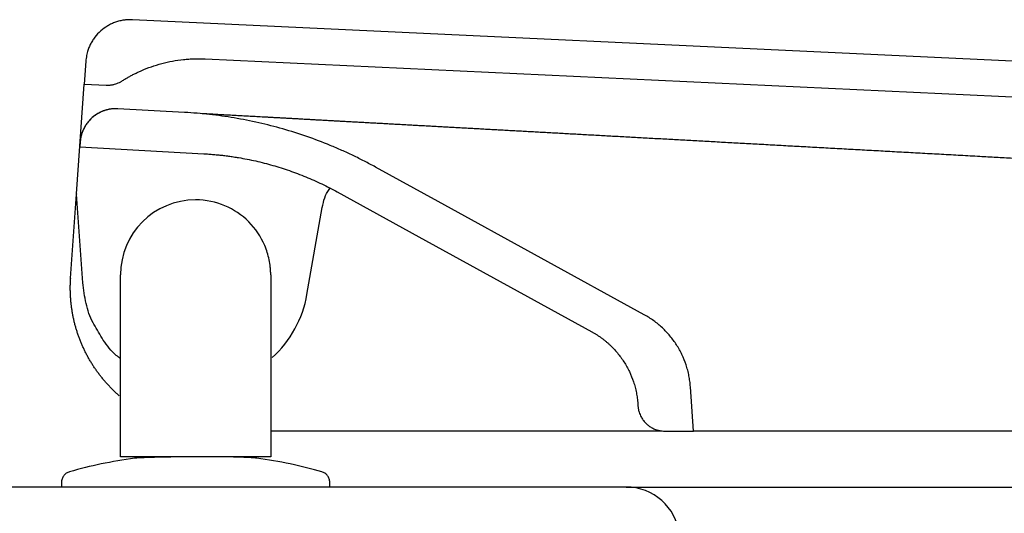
# Model space of a CAD drawing. Header units: millimetres. Extents: x 4330.325 to 4330.976, y 3248.504 to 3249.36.
# Tile 3 of 4: x 4330.547 to 4330.657, y 3248.891 to 3248.946. Entities that reach past the tile are written whole.
import ezdxf

# ---------------------------------------------------------------- set-up
doc = ezdxf.new("R2010")
doc.units = ezdxf.units.MM
doc.layers.add('SANINDUSA', color=3, linetype='Continuous')

msp = doc.modelspace()

# ---------------------------------------------------------------- linework, layer by layer
at = {"layer": 'SANINDUSA'}
for p, q in [((4330.967802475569, 3248.926578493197), (4330.559439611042, 3248.945836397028)), ((4330.554216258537, 3248.941190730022), (4330.55403674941, 3248.938623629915)), ((4330.567576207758, 3248.941448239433), (4330.962551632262, 3248.922821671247)), ((4330.558244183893, 3248.938972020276), (4330.558244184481, 3248.938972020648)), ((4330.558244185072, 3248.938972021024), (4330.55824418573, 3248.938972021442)), ((4330.55317702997, 3248.926329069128), (4330.55403674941, 3248.938623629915)), ((4330.55403674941, 3248.938623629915), (4330.556494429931, 3248.938507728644)), ((4330.565258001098, 3248.935454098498), (4330.557794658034, 3248.93586572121)), ((4330.553584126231, 3248.932150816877), (4330.553545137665, 3248.931593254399)), ((4330.553545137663, 3248.931593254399), (4330.567397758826, 3248.930829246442)), ((4330.593638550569, 3248.925468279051), (4330.586606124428, 3248.929337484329)), ((4330.582342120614, 3248.926547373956), (4330.591467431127, 3248.921526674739)), ((4330.55251693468, 3248.91688926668), (4330.553176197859, 3248.926317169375)), ((4330.553870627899, 3248.916386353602), (4330.553176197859, 3248.926317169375)), ((4330.616677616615, 3248.912792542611), (4330.593638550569, 3248.925468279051)), ((4330.57894763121, 3248.915072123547), (4330.580663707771, 3248.924804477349)), ((4330.591467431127, 3248.921526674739), (4330.610795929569, 3248.910892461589)), ((4330.552517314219, 3248.91688924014), (4330.552516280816, 3248.916874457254)), ((4330.558089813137, 3248.896901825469), (4330.558089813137, 3248.917268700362)), ((4330.574889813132, 3248.91726892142), (4330.574889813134, 3248.896901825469)), ((4330.622179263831, 3248.899773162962), (4330.621832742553, 3248.904728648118)), ((4330.615950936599, 3248.902828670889), (4330.615969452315, 3248.902563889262)), ((4330.618612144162, 3248.899773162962), (4330.574889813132, 3248.899773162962)), ((4330.618962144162, 3248.899773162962), (4330.622179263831, 3248.899773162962)), ((4330.90804303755, 3248.899773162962), (4330.622179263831, 3248.899773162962)), ((4330.558534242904, 3248.896901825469), (4330.558089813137, 3248.896901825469)), ((4330.558707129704, 3248.896901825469), (4330.558534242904, 3248.896901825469)), ((4330.558894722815, 3248.896901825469), (4330.558707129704, 3248.896901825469)), ((4330.559089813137, 3248.896901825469), (4330.558894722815, 3248.896901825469)), ((4330.573889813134, 3248.896901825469), (4330.559089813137, 3248.896901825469)), ((4330.574084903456, 3248.896901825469), (4330.573889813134, 3248.896901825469)), ((4330.574272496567, 3248.896901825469), (4330.574084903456, 3248.896901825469)), ((4330.574889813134, 3248.896901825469), (4330.574272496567, 3248.896901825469)), ((4330.614644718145, 3248.893506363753), (4330.480549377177, 3248.893506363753)), ((4330.551489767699, 3248.89401733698), (4330.551489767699, 3248.893502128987)), ((4330.581503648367, 3248.893506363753), (4330.581503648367, 3248.894021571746)), ((4330.614644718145, 3248.893506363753), (4330.925273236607, 3248.893506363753))]:
    msp.add_line(p, q, dxfattribs=at)
at = {"layer": 'SANINDUSA', "flags": 128}
msp.add_lwpolyline([(4330.55317702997, 3248.926329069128), (4330.553176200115, 3248.926323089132), (4330.553176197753, 3248.926317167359)], dxfattribs=at)
at = {"layer": 'SANINDUSA'}
for centre, radius, start, end in [((4330.566763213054, 3248.917176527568), 0.0123648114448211, 312.1031364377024, 350.2009609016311), ((4330.614644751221, 3248.887506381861), 0.005999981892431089, 6.999862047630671, 90.00031583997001)]:
    msp.add_arc(centre, radius, start, end, dxfattribs=at)
for points, knots in [([(4330.559439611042, 3248.945836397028), (4330.559375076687, 3248.945838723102), (4330.559246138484, 3248.945843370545), (4330.559052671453, 3248.945840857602), (4330.558859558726, 3248.945831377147), (4330.558666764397, 3248.945814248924), (4330.558378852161, 3248.945777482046), (4330.557998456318, 3248.945702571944), (4330.557534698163, 3248.945563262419), (4330.557086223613, 3248.945379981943), (4330.556515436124, 3248.945079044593), (4330.555860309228, 3248.944601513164), (4330.555309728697, 3248.944006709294), (4330.554944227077, 3248.943474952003), (4330.554709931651, 3248.943051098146), (4330.554517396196, 3248.942606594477), (4330.554385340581, 3248.94219666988), (4330.554299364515, 3248.941830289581), (4330.554244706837, 3248.941512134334), (4330.554225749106, 3248.941297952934), (4330.554216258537, 3248.941190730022)], [0, 0, 0, 0, 0.02503999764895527, 0.05002935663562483, 0.07500560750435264, 0.10000633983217, 0.125069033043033, 0.1875475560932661, 0.2500972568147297, 0.3125757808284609, 0.3751254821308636, 0.5000067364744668, 0.624887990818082, 0.6873665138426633, 0.7499162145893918, 0.8123947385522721, 0.8749444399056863, 0.9166429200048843, 0.9582700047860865, 1, 1, 1, 1]), ([(4330.558244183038, 3248.938972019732), (4330.558359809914, 3248.939044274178), (4330.558590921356, 3248.939188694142), (4330.5589443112, 3248.939393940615), (4330.559302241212, 3248.939590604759), (4330.559665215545, 3248.939777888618), (4330.560033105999, 3248.939956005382), (4330.560653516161, 3248.940237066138), (4330.561541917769, 3248.940586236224), (4330.562714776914, 3248.940945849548), (4330.563911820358, 3248.94121511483), (4330.564923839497, 3248.941362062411), (4330.565738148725, 3248.941433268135), (4330.56635033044, 3248.941462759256), (4330.56696334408, 3248.941470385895), (4330.567371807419, 3248.941455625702), (4330.567576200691, 3248.941448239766)], [0, 0, 0, 0, 0.04170912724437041, 0.08336691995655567, 0.1250005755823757, 0.1666373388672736, 0.208304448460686, 0.2500290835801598, 0.3749885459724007, 0.5000040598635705, 0.6249634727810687, 0.7499790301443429, 0.8125198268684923, 0.8749755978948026, 0.9374383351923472, 1, 1, 1, 1]), ([(4330.556494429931, 3248.938507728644), (4330.556545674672, 3248.938506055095), (4330.556647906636, 3248.938502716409), (4330.556801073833, 3248.938507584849), (4330.556953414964, 3248.938519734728), (4330.557104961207, 3248.938539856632), (4330.557255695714, 3248.938567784), (4330.557454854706, 3248.93861520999), (4330.557698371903, 3248.938693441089), (4330.557980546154, 3248.938815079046), (4330.558156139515, 3248.938919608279), (4330.55824418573, 3248.938972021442)], [0, 0, 0, 0, 0.08364454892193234, 0.1668687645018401, 0.2498903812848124, 0.3329287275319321, 0.4162029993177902, 0.4999305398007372, 0.6668466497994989, 0.8329498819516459, 1, 1, 1, 1]), ([(4330.557794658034, 3248.93586572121), (4330.557729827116, 3248.93586839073), (4330.557600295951, 3248.935873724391), (4330.557405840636, 3248.935869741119), (4330.557211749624, 3248.935856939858), (4330.556954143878, 3248.935827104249), (4330.556635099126, 3248.935766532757), (4330.55626150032, 3248.935656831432), (4330.555900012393, 3248.935511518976), (4330.555439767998, 3248.935271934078), (4330.554911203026, 3248.934890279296), (4330.554466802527, 3248.934413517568), (4330.554171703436, 3248.933986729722), (4330.55398259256, 3248.933646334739), (4330.553826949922, 3248.933289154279), (4330.553707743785, 3248.932918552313), (4330.55362207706, 3248.932538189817), (4330.553596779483, 3248.932279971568), (4330.553584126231, 3248.932150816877)], [0, 0, 0, 0, 0.03128780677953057, 0.06251255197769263, 0.09374835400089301, 0.1250692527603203, 0.1875412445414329, 0.2501017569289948, 0.3125737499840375, 0.375134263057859, 0.5000182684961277, 0.6249022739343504, 0.6873742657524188, 0.7499347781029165, 0.8124067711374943, 0.8749672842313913, 0.9374615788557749, 0.9999999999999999, 0.9999999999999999, 0.9999999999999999, 0.9999999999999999]), ([(4330.557797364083, 3248.935865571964), (4330.557730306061, 3248.93586830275), (4330.557596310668, 3248.935873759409), (4330.557395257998, 3248.935869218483), (4330.557194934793, 3248.935855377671), (4330.556995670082, 3248.935831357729), (4330.556797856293, 3248.935797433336), (4330.556601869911, 3248.935753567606), (4330.556408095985, 3248.935699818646), (4330.556217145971, 3248.935636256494), (4330.556029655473, 3248.93556321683), (4330.555846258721, 3248.935480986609), (4330.555667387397, 3248.935389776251), (4330.555493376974, 3248.935289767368), (4330.555324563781, 3248.935181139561), (4330.555161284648, 3248.935064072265), (4330.555003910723, 3248.934938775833), (4330.554853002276, 3248.93480562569), (4330.554709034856, 3248.934665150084), (4330.554572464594, 3248.934517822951), (4330.554443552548, 3248.934363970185), (4330.554322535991, 3248.934203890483), (4330.554209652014, 3248.934037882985), (4330.554105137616, 3248.933866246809), (4330.554009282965, 3248.933689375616), (4330.553922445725, 3248.933507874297), (4330.553844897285, 3248.933322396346), (4330.553776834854, 3248.933133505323), (4330.553718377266, 3248.932941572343), (4330.553669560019, 3248.932746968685), (4330.553630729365, 3248.932550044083), (4330.553601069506, 3248.93235122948), (4330.553589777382, 3248.932217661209), (4330.553584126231, 3248.932150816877)], [0, 0, 0, 0, 0.03233022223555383, 0.06460227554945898, 0.09683561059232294, 0.1290496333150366, 0.1612640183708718, 0.1934990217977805, 0.2257757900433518, 0.258112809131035, 0.2904253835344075, 0.3226856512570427, 0.354913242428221, 0.3871276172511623, 0.4193483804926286, 0.4515955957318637, 0.4838900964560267, 0.5162313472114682, 0.5485225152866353, 0.5807669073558, 0.6129843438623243, 0.6451943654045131, 0.6774165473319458, 0.7096708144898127, 0.7419777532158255, 0.7743066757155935, 0.8065752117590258, 0.8388016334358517, 0.8710060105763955, 0.9032080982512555, 0.9354276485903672, 0.9676847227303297, 0.9999999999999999, 0.9999999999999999, 0.9999999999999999, 0.9999999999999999]), ([(4330.586606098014, 3248.929337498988), (4330.586400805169, 3248.92944937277), (4330.585990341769, 3248.929673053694), (4330.585368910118, 3248.929997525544), (4330.584743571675, 3248.930313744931), (4330.584113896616, 3248.930620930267), (4330.583479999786, 3248.930919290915), (4330.582841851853, 3248.931208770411), (4330.582199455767, 3248.931489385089), (4330.580907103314, 3248.932032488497), (4330.578940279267, 3248.932779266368), (4330.576269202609, 3248.933625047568), (4330.57355779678, 3248.934319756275), (4330.571271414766, 3248.934770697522), (4330.569429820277, 3248.93505477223), (4330.568043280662, 3248.935228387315), (4330.566652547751, 3248.935365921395), (4330.56572271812, 3248.935424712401), (4330.565257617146, 3248.935454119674)], [0, 0, 0, 0, 0.03132204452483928, 0.06262543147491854, 0.09391631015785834, 0.125200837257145, 0.1564851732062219, 0.1877754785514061, 0.2190779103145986, 0.250398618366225, 0.3755812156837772, 0.5007665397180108, 0.6255729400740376, 0.7503785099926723, 0.8128065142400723, 0.8751868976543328, 0.9375684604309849, 1, 1, 1, 1]), ([(4330.56723772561, 3248.935344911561), (4330.567299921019, 3248.935341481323), (4330.567424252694, 3248.935334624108), (4330.56755730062, 3248.93532728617), (4330.567623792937, 3248.935323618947)], [0, 0, 0, 0, 0.5002378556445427, 1, 1, 1, 1]), ([(4330.567623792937, 3248.935323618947), (4330.567691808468, 3248.935319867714), (4330.567827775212, 3248.935312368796), (4330.567972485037, 3248.935304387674), (4330.568044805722, 3248.935300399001)], [0, 0, 0, 0, 0.5002365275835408, 1, 1, 1, 1]), ([(4330.568044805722, 3248.935300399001), (4330.568118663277, 3248.935296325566), (4330.568266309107, 3248.935288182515), (4330.568422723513, 3248.935279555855), (4330.568500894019, 3248.935275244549)], [0, 0, 0, 0, 0.5002346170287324, 1, 1, 1, 1]), ([(4330.568500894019, 3248.935275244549), (4330.568580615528, 3248.935270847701), (4330.568739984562, 3248.935262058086), (4330.568908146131, 3248.93525278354), (4330.568992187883, 3248.93524814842)], [0, 0, 0, 0, 0.500232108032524, 1, 1, 1, 1]), ([(4330.568992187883, 3248.93524814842), (4330.56907779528, 3248.93524342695), (4330.569248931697, 3248.935233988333), (4330.569428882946, 3248.935224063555), (4330.569518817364, 3248.935219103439)], [0, 0, 0, 0, 0.5002289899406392, 1, 1, 1, 1]), ([(4330.569518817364, 3248.935219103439), (4330.569614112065, 3248.935213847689), (4330.569804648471, 3248.935203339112), (4330.570003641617, 3248.935192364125), (4330.570103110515, 3248.935186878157)], [0, 0, 0, 0, 0.5001390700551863, 1, 1, 1, 1]), ([(4330.570103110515, 3248.935186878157), (4330.570204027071, 3248.935181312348), (4330.5704058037, 3248.935170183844), (4330.57061603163, 3248.935158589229), (4330.570721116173, 3248.935152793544)], [0, 0, 0, 0, 0.5001399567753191, 0.9999999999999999, 0.9999999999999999, 0.9999999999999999, 0.9999999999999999]), ([(4330.570721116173, 3248.935152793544), (4330.570827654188, 3248.935146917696), (4330.571040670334, 3248.935135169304), (4330.571262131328, 3248.935122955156), (4330.571372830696, 3248.935116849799)], [0, 0, 0, 0, 0.5001405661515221, 0.9999999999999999, 0.9999999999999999, 0.9999999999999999, 0.9999999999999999]), ([(4330.571372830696, 3248.935116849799), (4330.57148498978, 3248.935110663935), (4330.57170924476, 3248.935098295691), (4330.57194193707, 3248.935085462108), (4330.572058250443, 3248.935079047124)], [0, 0, 0, 0, 0.5001408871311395, 1, 1, 1, 1]), ([(4330.572058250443, 3248.935079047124), (4330.572176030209, 3248.935072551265), (4330.572411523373, 3248.935059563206), (4330.57265544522, 3248.935046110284), (4330.572777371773, 3248.935039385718)], [0, 0, 0, 0, 0.5001409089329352, 1, 1, 1, 1]), ([(4330.572777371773, 3248.935039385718), (4330.572900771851, 3248.935032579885), (4330.573147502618, 3248.935018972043), (4330.573402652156, 3248.935004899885), (4330.573530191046, 3248.934997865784)], [0, 0, 0, 0, 0.5001406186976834, 1, 1, 1, 1]), ([(4330.573530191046, 3248.934997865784), (4330.57365921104, 3248.934990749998), (4330.573917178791, 3248.934976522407), (4330.574183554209, 3248.934961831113), (4330.574316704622, 3248.934954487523)], [0, 0, 0, 0, 0.5001400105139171, 0.9999999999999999, 0.9999999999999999, 0.9999999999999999, 0.9999999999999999]), ([(4330.574316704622, 3248.934954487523), (4330.574451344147, 3248.934947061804), (4330.574720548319, 3248.934932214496), (4330.57499814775, 3248.934916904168), (4330.575136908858, 3248.934909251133)], [0, 0, 0, 0, 0.5001390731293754, 1, 1, 1, 1]), ([(4330.575136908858, 3248.934909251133), (4330.575277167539, 3248.934901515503), (4330.575557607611, 3248.934886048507), (4330.575846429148, 3248.934870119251), (4330.575990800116, 3248.934862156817)], [0, 0, 0, 0, 0.5001377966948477, 0.9999999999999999, 0.9999999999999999, 0.9999999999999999, 0.9999999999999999]), ([(4330.575990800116, 3248.934862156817), (4330.576136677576, 3248.934854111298), (4330.576428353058, 3248.934838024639), (4330.57672839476, 3248.934821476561), (4330.576878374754, 3248.934813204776)], [0, 0, 0, 0, 0.5001361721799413, 1, 1, 1, 1]), ([(4330.576878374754, 3248.934813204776), (4330.57702987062, 3248.934804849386), (4330.577332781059, 3248.934788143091), (4330.577644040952, 3248.934770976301), (4330.57779962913, 3248.93476239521)], [0, 0, 0, 0, 0.5001341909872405, 1, 1, 1, 1]), ([(4330.57779962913, 3248.93476239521), (4330.577954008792, 3248.934753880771), (4330.578262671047, 3248.934736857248), (4330.578579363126, 3248.934719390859), (4330.578737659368, 3248.934710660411)], [0, 0, 0, 0, 0.500157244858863, 1, 1, 1, 1]), ([(4330.578737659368, 3248.934710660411), (4330.578897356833, 3248.934701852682), (4330.579216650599, 3248.934684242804), (4330.57954395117, 3248.934666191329), (4330.579707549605, 3248.934657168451)], [0, 0, 0, 0, 0.5001584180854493, 1, 1, 1, 1]), ([(4330.579707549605, 3248.934657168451), (4330.579872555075, 3248.934648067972), (4330.580202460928, 3248.934629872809), (4330.580540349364, 3248.934611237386), (4330.580709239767, 3248.934601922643)], [0, 0, 0, 0, 0.5001592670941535, 1, 1, 1, 1]), ([(4330.580709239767, 3248.934601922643), (4330.580879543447, 3248.934592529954), (4330.581220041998, 3248.934573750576), (4330.581568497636, 3248.934554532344), (4330.581742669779, 3248.9345449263)], [0, 0, 0, 0, 0.500159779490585, 1, 1, 1, 1]), ([(4330.581742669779, 3248.9345449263), (4330.581918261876, 3248.93453524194), (4330.582269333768, 3248.934515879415), (4330.582628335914, 3248.934496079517), (4330.582807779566, 3248.934486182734)], [0, 0, 0, 0, 0.500159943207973, 1, 1, 1, 1]), ([(4330.582807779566, 3248.934486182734), (4330.582988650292, 3248.934476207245), (4330.583350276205, 3248.934456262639), (4330.583719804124, 3248.934435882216), (4330.583904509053, 3248.934425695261)], [0, 0, 0, 0, 0.5001597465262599, 1, 1, 1, 1]), ([(4330.583904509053, 3248.934425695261), (4330.58409064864, 3248.93441542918), (4330.584462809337, 3248.934394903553), (4330.584842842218, 3248.934373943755), (4330.585032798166, 3248.934363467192)], [0, 0, 0, 0, 0.5001591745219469, 1, 1, 1, 1]), ([(4330.585032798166, 3248.934363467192), (4330.58522419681, 3248.934352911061), (4330.585606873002, 3248.934331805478), (4330.58599739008, 3248.934310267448), (4330.586192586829, 3248.934299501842)], [0, 0, 0, 0, 0.5001582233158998, 1, 1, 1, 1]), ([(4330.586192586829, 3248.934299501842), (4330.58638923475, 3248.934288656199), (4330.586782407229, 3248.934266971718), (4330.58718338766, 3248.934244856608), (4330.58738381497, 3248.934233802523)], [0, 0, 0, 0, 0.5001568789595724, 1, 1, 1, 1]), ([(4330.58738381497, 3248.934233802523), (4330.587585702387, 3248.934222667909), (4330.587989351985, 3248.934200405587), (4330.588400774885, 3248.934177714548), (4330.58860642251, 3248.934166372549)], [0, 0, 0, 0, 0.5001551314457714, 1, 1, 1, 1]), ([(4330.58860642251, 3248.934166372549), (4330.58881353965, 3248.934154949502), (4330.589227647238, 3248.934132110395), (4330.589649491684, 3248.93410884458), (4330.589860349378, 3248.934097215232)], [0, 0, 0, 0, 0.500152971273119, 1, 1, 1, 1]), ([(4330.589860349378, 3248.934097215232), (4330.590072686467, 3248.934085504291), (4330.590497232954, 3248.934062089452), (4330.590929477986, 3248.934038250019), (4330.591145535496, 3248.934026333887)], [0, 0, 0, 0, 0.5001503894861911, 1, 1, 1, 1]), ([(4330.591145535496, 3248.934026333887), (4330.591357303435, 3248.934014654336), (4330.591780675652, 3248.933991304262), (4330.592211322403, 3248.933967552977), (4330.592426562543, 3248.933955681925)], [0, 0, 0, 0, 0.5001932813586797, 1, 1, 1, 1]), ([(4330.592426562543, 3248.933955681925), (4330.592643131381, 3248.933943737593), (4330.593076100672, 3248.933919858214), (4330.593516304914, 3248.93389557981), (4330.593736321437, 3248.933883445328)], [0, 0, 0, 0, 0.5001944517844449, 1, 1, 1, 1]), ([(4330.593736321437, 3248.933883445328), (4330.593957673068, 3248.933871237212), (4330.594400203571, 3248.933846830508), (4330.594849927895, 3248.933822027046), (4330.595074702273, 3248.933809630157)], [0, 0, 0, 0, 0.5001951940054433, 1, 1, 1, 1]), ([(4330.595074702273, 3248.933809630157), (4330.595300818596, 3248.933797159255), (4330.595752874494, 3248.933772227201), (4330.596212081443, 3248.933746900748), (4330.596441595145, 3248.933734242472)], [0, 0, 0, 0, 0.5001954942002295, 1, 1, 1, 1]), ([(4330.596441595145, 3248.933734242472), (4330.596672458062, 3248.933721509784), (4330.59713400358, 3248.933696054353), (4330.597602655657, 3248.933670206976), (4330.59783689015, 3248.933657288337)], [0, 0, 0, 0, 0.500195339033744, 1, 1, 1, 1]), ([(4330.59783689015, 3248.933657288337), (4330.598072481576, 3248.933644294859), (4330.598543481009, 3248.93361831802), (4330.599021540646, 3248.933591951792), (4330.599260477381, 3248.933578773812)], [0, 0, 0, 0, 0.5001947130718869, 1, 1, 1, 1]), ([(4330.599260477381, 3248.933578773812), (4330.59950077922, 3248.933565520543), (4330.599981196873, 3248.933539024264), (4330.600468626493, 3248.933512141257), (4330.600712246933, 3248.933498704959)], [0, 0, 0, 0, 0.5001936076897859, 1, 1, 1, 1]), ([(4330.600712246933, 3248.933498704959), (4330.600957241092, 3248.933485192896), (4330.601447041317, 3248.933458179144), (4330.601943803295, 3248.933430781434), (4330.602192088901, 3248.933417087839)], [0, 0, 0, 0, 0.5001920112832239, 0.9999999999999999, 0.9999999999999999, 0.9999999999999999, 0.9999999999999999]), ([(4330.602192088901, 3248.933417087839), (4330.602441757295, 3248.93340331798), (4330.602940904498, 3248.933375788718), (4330.603446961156, 3248.933347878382), (4330.60369989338, 3248.933333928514)], [0, 0, 0, 0, 0.5001899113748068, 1, 1, 1, 1]), ([(4330.60369989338, 3248.933333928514), (4330.603954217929, 3248.933319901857), (4330.604462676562, 3248.933291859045), (4330.604977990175, 3248.933263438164), (4330.605235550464, 3248.933249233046)], [0, 0, 0, 0, 0.5001872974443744, 1, 1, 1, 1]), ([(4330.605235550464, 3248.933249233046), (4330.605494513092, 3248.933234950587), (4330.606012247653, 3248.933206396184), (4330.606536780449, 3248.933177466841), (4330.60679895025, 3248.933163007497)], [0, 0, 0, 0, 0.5001841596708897, 1, 1, 1, 1]), ([(4330.60679895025, 3248.933163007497), (4330.607063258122, 3248.933148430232), (4330.607591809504, 3248.933119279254), (4330.608127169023, 3248.933089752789), (4330.608394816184, 3248.933074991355)], [0, 0, 0, 0, 0.5000608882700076, 1, 1, 1, 1]), ([(4330.608394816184, 3248.933074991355), (4330.608663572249, 3248.933060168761), (4330.609201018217, 3248.933030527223), (4330.609745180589, 3248.933000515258), (4330.61001722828, 3248.932985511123)], [0, 0, 0, 0, 0.5000615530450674, 1, 1, 1, 1]), ([(4330.61001722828, 3248.932985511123), (4330.61029038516, 3248.932970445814), (4330.610836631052, 3248.932940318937), (4330.611389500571, 3248.93290982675), (4330.611665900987, 3248.93289458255)], [0, 0, 0, 0, 0.5000621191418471, 1, 1, 1, 1]), ([(4330.611665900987, 3248.93289458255), (4330.6119434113, 3248.932879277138), (4330.612498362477, 3248.932848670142), (4330.613059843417, 3248.932817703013), (4330.613340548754, 3248.932802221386)], [0, 0, 0, 0, 0.5000625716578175, 1, 1, 1, 1]), ([(4330.613340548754, 3248.932802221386), (4330.613622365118, 3248.932786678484), (4330.614185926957, 3248.932755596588), (4330.614755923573, 3248.932724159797), (4330.615040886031, 3248.932708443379)], [0, 0, 0, 0, 0.5000628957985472, 1, 1, 1, 1]), ([(4330.615040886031, 3248.932708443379), (4330.615326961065, 3248.9326926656), (4330.615899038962, 3248.932661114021), (4330.61647745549, 3248.93262921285), (4330.616766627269, 3248.932613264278)], [0, 0, 0, 0, 0.5000630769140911, 1, 1, 1, 1]), ([(4330.616766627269, 3248.932613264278), (4330.617056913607, 3248.932597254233), (4330.617637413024, 3248.932565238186), (4330.618224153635, 3248.932532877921), (4330.618517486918, 3248.93251669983)], [0, 0, 0, 0, 0.5000630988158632, 1, 1, 1, 1]), ([(4330.618517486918, 3248.93251669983), (4330.618811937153, 3248.932500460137), (4330.619400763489, 3248.932467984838), (4330.619995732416, 3248.932435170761), (4330.620293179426, 3248.932418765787)], [0, 0, 0, 0, 0.5000629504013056, 1, 1, 1, 1]), ([(4330.620293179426, 3248.932418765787), (4330.620591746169, 3248.932402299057), (4330.621188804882, 3248.932369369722), (4330.6217919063, 3248.932336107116), (4330.622093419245, 3248.932319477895)], [0, 0, 0, 0, 0.5000626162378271, 1, 1, 1, 1]), ([(4330.622093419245, 3248.932319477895), (4330.622396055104, 3248.932302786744), (4330.623001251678, 3248.932269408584), (4330.623612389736, 3248.932235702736), (4330.623917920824, 3248.932218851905)], [0, 0, 0, 0, 0.5000620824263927, 1, 1, 1, 1]), ([(4330.623917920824, 3248.932218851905), (4330.624224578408, 3248.932201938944), (4330.624837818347, 3248.932168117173), (4330.625456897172, 3248.932133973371), (4330.625766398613, 3248.932116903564)], [0, 0, 0, 0, 0.500061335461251, 1, 1, 1, 1]), ([(4330.625766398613, 3248.932116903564), (4330.626077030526, 3248.932099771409), (4330.626698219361, 3248.932065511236), (4330.627325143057, 3248.932030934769), (4330.627638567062, 3248.932013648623)], [0, 0, 0, 0, 0.5000603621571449, 1, 1, 1, 1]), ([(4330.627638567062, 3248.932013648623), (4330.627953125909, 3248.931996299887), (4330.62858216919, 3248.93196160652), (4330.629216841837, 3248.931926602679), (4330.629534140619, 3248.931909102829)], [0, 0, 0, 0, 0.5000591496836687, 1, 1, 1, 1]), ([(4330.629534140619, 3248.931909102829), (4330.629862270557, 3248.931891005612), (4330.630516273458, 3248.931854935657), (4330.631173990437, 3248.931818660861), (4330.63150171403, 3248.931800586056)], [0, 0, 0, 0, 0.5017255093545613, 1, 1, 1, 1]), ([(4330.63150171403, 3248.931800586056), (4330.631832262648, 3248.931782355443), (4330.632491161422, 3248.931746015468), (4330.63315387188, 3248.931709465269), (4330.633484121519, 3248.931691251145)], [0, 0, 0, 0, 0.5016682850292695, 0.9999999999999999, 0.9999999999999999, 0.9999999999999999, 0.9999999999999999]), ([(4330.633484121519, 3248.931691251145), (4330.633817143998, 3248.931672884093), (4330.634481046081, 3248.931636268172), (4330.635148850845, 3248.931599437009), (4330.635481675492, 3248.931581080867)], [0, 0, 0, 0, 0.5016138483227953, 1, 1, 1, 1]), ([(4330.635481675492, 3248.931581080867), (4330.635817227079, 3248.931562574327), (4330.636486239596, 3248.931525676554), (4330.637159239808, 3248.931488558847), (4330.637494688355, 3248.931470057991)], [0, 0, 0, 0, 0.5015624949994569, 1, 1, 1, 1]), ([(4330.637494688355, 3248.931470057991), (4330.637832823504, 3248.931451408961), (4330.638507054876, 3248.931414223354), (4330.639185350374, 3248.931376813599), (4330.639523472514, 3248.931358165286)], [0, 0, 0, 0, 0.5015120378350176, 1, 1, 1, 1]), ([(4330.639523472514, 3248.931358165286), (4330.639864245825, 3248.931339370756), (4330.640543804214, 3248.931301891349), (4330.641227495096, 3248.931264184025), (4330.641568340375, 3248.931245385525)], [0, 0, 0, 0, 0.5014628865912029, 1, 1, 1, 1]), ([(4330.641568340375, 3248.931245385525), (4330.641911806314, 3248.931226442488), (4330.642596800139, 3248.931188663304), (4330.643285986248, 3248.931150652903), (4330.643629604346, 3248.931131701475)], [0, 0, 0, 0, 0.5014146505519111, 1, 1, 1, 1]), ([(4330.643629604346, 3248.931131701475), (4330.643975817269, 3248.931112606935), (4330.644666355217, 3248.931074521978), (4330.645361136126, 3248.93103620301), (4330.645707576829, 3248.931017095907)], [0, 0, 0, 0, 0.5013669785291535, 1, 1, 1, 1]), ([(4330.645707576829, 3248.931017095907), (4330.646056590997, 3248.930997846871), (4330.646752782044, 3248.930959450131), (4330.647453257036, 3248.93092081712), (4330.647802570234, 3248.930901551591)], [0, 0, 0, 0, 0.5013195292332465, 1, 1, 1, 1]), ([(4330.567397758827, 3248.930829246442), (4330.567584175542, 3248.930818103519), (4330.567956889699, 3248.930795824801), (4330.568515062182, 3248.930751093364), (4330.569072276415, 3248.930698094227), (4330.569628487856, 3248.93063601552), (4330.570183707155, 3248.930565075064), (4330.570737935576, 3248.930485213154), (4330.571751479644, 3248.930322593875), (4330.573217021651, 3248.930033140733), (4330.575115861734, 3248.929546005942), (4330.576984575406, 3248.928953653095), (4330.578511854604, 3248.928373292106), (4330.579712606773, 3248.927858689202), (4330.580601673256, 3248.927447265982), (4330.581479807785, 3248.927012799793), (4330.582054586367, 3248.926702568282), (4330.582342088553, 3248.926547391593)], [0, 0, 0, 0, 0.03574036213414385, 0.07145785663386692, 0.1071616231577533, 0.1428608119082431, 0.1785645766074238, 0.2142820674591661, 0.2500224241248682, 0.375018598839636, 0.5000148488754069, 0.625010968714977, 0.7500072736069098, 0.8125298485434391, 0.8750034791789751, 0.9374771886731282, 1, 1, 1, 1]), ([(4330.647802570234, 3248.930901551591), (4330.648154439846, 3248.930882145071), (4330.648856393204, 3248.930843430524), (4330.649562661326, 3248.930804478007), (4330.649914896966, 3248.930785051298)], [0, 0, 0, 0, 0.5012720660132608, 1, 1, 1, 1]), ([(4330.649914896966, 3248.930785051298), (4330.650269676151, 3248.930765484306), (4330.65097750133, 3248.930726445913), (4330.651689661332, 3248.930687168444), (4330.652044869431, 3248.930667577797)], [0, 0, 0, 0, 0.5012243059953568, 1, 1, 1, 1]), ([(4330.652044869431, 3248.930667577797), (4330.652402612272, 3248.930647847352), (4330.653116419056, 3248.930608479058), (4330.653834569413, 3248.930568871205), (4330.654192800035, 3248.930549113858)], [0, 0, 0, 0, 0.5011760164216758, 1, 1, 1, 1]), ([(4330.654192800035, 3248.930549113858), (4330.654496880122, 3248.930532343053), (4330.655103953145, 3248.930498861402), (4330.655714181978, 3248.930465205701), (4330.656018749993, 3248.930448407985)], [0, 0, 0, 0, 0.5008954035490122, 1, 1, 1, 1]), ([(4330.656018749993, 3248.930448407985), (4330.65632486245, 3248.93043152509), (4330.656936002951, 3248.930397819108), (4330.657550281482, 3248.930363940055), (4330.657856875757, 3248.930347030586)], [0, 0, 0, 0, 0.500887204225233, 1, 1, 1, 1]), ([(4330.580663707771, 3248.924804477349), (4330.580814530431, 3248.925540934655), (4330.580982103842, 3248.926359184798), (4330.581522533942, 3248.926955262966), (4330.581576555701, 3248.927014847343)], [0, 0, 0, 0, 0.9000393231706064, 1, 1, 1, 1]), ([(4330.574889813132, 3248.91726892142), (4330.57488981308, 3248.917274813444), (4330.574889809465, 3248.917277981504), (4330.574889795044, 3248.917287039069), (4330.57488976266, 3248.917300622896), (4330.574889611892, 3248.917332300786), (4330.574889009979, 3248.917395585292), (4330.574886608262, 3248.917521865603), (4330.574877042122, 3248.917773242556), (4330.574839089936, 3248.918271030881), (4330.574689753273, 3248.919244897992), (4330.574112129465, 3248.921091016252), (4330.571959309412, 3248.92425856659), (4330.568809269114, 3248.925668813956), (4330.561850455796, 3248.925668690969), (4330.558089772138, 3248.921907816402), (4330.558089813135, 3248.917268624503)], [0, 0, 0, 0, 0.00048828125, 0.00048828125, 0.0009765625, 0.001953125, 0.003906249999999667, 0.007812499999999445, 0.01562499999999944, 0.03124999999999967, 0.0625, 0.1250000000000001, 0.2500000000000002, 0.5000000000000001, 0.5000000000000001, 1, 1, 1, 1]), ([(4330.552480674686, 3248.9160679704), (4330.552484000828, 3248.916202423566), (4330.552490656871, 3248.916471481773), (4330.552507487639, 3248.916740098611), (4330.552515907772, 3248.916874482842)], [0, 0, 0, 0, 0.4997177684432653, 0.9999999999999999, 0.9999999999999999, 0.9999999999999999, 0.9999999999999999]), ([(4330.552493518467, 3248.916478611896), (4330.552496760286, 3248.916547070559), (4330.552503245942, 3248.916684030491), (4330.552512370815, 3248.916820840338), (4330.55251693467, 3248.916889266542)], [0, 0, 0, 0, 0.4998444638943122, 1, 1, 1, 1]), ([(4330.552486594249, 3248.915247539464), (4330.552482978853, 3248.915384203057), (4330.552475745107, 3248.91565764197), (4330.552479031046, 3248.915931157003), (4330.552480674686, 3248.9160679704)], [0, 0, 0, 0, 0.4997956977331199, 1, 1, 1, 1]), ([(4330.558089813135, 3248.907862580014), (4330.557932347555, 3248.907988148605), (4330.557189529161, 3248.908580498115), (4330.556132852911, 3248.909867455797), (4330.555446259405, 3248.911203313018), (4330.554671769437, 3248.912509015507), (4330.554179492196, 3248.914077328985), (4330.553974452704, 3248.915610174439), (4330.553870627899, 3248.916386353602)], [0, 0, 0, 0, 0.06191849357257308, 0.29209047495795, 0.5036811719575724, 0.523767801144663, 0.7588527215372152, 1, 1, 1, 1]), ([(4330.552534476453, 3248.914429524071), (4330.552523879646, 3248.914565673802), (4330.552502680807, 3248.914838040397), (4330.552491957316, 3248.915111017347), (4330.552486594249, 3248.915247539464)], [0, 0, 0, 0, 0.4998767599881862, 1, 1, 1, 1]), ([(4330.552624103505, 3248.913615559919), (4330.552606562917, 3248.913750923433), (4330.552571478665, 3248.914021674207), (4330.552546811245, 3248.914293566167), (4330.552534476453, 3248.914429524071)], [0, 0, 0, 0, 0.4999561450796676, 1, 1, 1, 1]), ([(4330.552755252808, 3248.912807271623), (4330.552730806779, 3248.912941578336), (4330.552681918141, 3248.913210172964), (4330.552643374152, 3248.913480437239), (4330.552624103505, 3248.913615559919)], [0, 0, 0, 0, 0.5000349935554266, 1, 1, 1, 1]), ([(4330.552927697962, 3248.912006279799), (4330.552896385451, 3248.912139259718), (4330.552833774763, 3248.912405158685), (4330.552781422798, 3248.912673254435), (4330.552755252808, 3248.912807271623)], [0, 0, 0, 0, 0.500114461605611, 1, 1, 1, 1]), ([(4330.621832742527, 3248.904728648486), (4330.621824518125, 3248.904832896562), (4330.621808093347, 3248.905041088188), (4330.621771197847, 3248.905351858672), (4330.621725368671, 3248.905660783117), (4330.621669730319, 3248.905967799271), (4330.621604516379, 3248.906272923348), (4330.621529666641, 3248.906576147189), (4330.621445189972, 3248.906877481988), (4330.62125835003, 3248.907472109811), (4330.620909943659, 3248.908341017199), (4330.620303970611, 3248.909431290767), (4330.619568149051, 3248.910439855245), (4330.618852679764, 3248.911197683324), (4330.618228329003, 3248.911747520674), (4330.617734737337, 3248.912129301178), (4330.617219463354, 3248.912481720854), (4330.616858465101, 3248.912688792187), (4330.616677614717, 3248.912792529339)], [0, 0, 0, 0, 0.03144353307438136, 0.06279521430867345, 0.09408562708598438, 0.12534553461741, 0.1566057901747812, 0.1878972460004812, 0.2192506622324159, 0.2506966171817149, 0.3753160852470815, 0.4999343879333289, 0.624857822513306, 0.7497798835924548, 0.8124598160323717, 0.8748931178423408, 0.9373248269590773, 1, 1, 1, 1]), ([(4330.553141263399, 3248.911214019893), (4330.553103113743, 3248.91134543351), (4330.553026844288, 3248.911608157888), (4330.552960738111, 3248.911873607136), (4330.552927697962, 3248.912006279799)], [0, 0, 0, 0, 0.5001957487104, 1, 1, 1, 1]), ([(4330.553395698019, 3248.910432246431), (4330.553350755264, 3248.910561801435), (4330.553260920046, 3248.910820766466), (4330.55318113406, 3248.911082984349), (4330.553141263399, 3248.911214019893)], [0, 0, 0, 0, 0.5002799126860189, 1, 1, 1, 1]), ([(4330.553689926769, 3248.909664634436), (4330.553638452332, 3248.909791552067), (4330.553535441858, 3248.910045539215), (4330.553442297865, 3248.910303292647), (4330.553395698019, 3248.910432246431)], [0, 0, 0, 0, 0.4997009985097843, 1, 1, 1, 1]), ([(4330.610795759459, 3248.910892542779), (4330.610886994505, 3248.910841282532), (4330.611069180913, 3248.910738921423), (4330.611335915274, 3248.910574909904), (4330.611597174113, 3248.910403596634), (4330.611852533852, 3248.910224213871), (4330.612102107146, 3248.910036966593), (4330.612345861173, 3248.909841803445), (4330.612583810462, 3248.909638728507), (4330.613044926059, 3248.9092196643), (4330.61368719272, 3248.908538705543), (4330.614422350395, 3248.907530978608), (4330.615028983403, 3248.906439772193), (4330.615416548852, 3248.905472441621), (4330.615653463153, 3248.904675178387), (4330.61579272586, 3248.904067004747), (4330.61589627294, 3248.903451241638), (4330.61593268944, 3248.903036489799), (4330.615950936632, 3248.902828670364)], [0, 0, 0, 0, 0.03146635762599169, 0.06283487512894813, 0.09413610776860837, 0.1254008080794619, 0.1566598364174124, 0.1879440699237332, 0.219284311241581, 0.2507111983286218, 0.3753004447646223, 0.4999359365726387, 0.6248779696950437, 0.7497733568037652, 0.8124187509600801, 0.8748415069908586, 0.9372869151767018, 1, 1, 1, 1]), ([(4330.554022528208, 3248.908914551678), (4330.553964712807, 3248.909038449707), (4330.553849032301, 3248.909286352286), (4330.553742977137, 3248.90953850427), (4330.553689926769, 3248.909664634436)], [0, 0, 0, 0, 0.4997851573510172, 1, 1, 1, 1]), ([(4330.554392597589, 3248.908183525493), (4330.554328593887, 3248.90830415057), (4330.554200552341, 3248.908545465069), (4330.554081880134, 3248.90879150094), (4330.554022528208, 3248.908914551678)], [0, 0, 0, 0, 0.4998666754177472, 1, 1, 1, 1]), ([(4330.554799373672, 3248.907472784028), (4330.554729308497, 3248.907589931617), (4330.554589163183, 3248.907824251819), (4330.554458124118, 3248.908063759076), (4330.554392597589, 3248.908183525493)], [0, 0, 0, 0, 0.4999465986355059, 1, 1, 1, 1]), ([(4330.555241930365, 3248.906783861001), (4330.555165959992, 3248.906897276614), (4330.555014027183, 3248.907124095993), (4330.55487092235, 3248.907356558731), (4330.554799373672, 3248.907472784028)], [0, 0, 0, 0, 0.500026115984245, 1, 1, 1, 1]), ([(4330.555719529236, 3248.90611798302), (4330.555637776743, 3248.906227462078), (4330.555474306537, 3248.906446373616), (4330.555319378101, 3248.906671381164), (4330.555241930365, 3248.906783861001)], [0, 0, 0, 0, 0.5001063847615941, 0.9999999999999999, 0.9999999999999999, 0.9999999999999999, 0.9999999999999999]), ([(4330.556231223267, 3248.905476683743), (4330.556143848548, 3248.905581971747), (4330.555969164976, 3248.905792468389), (4330.555802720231, 3248.906009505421), (4330.555719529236, 3248.90611798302)], [0, 0, 0, 0, 0.5001885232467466, 1, 1, 1, 1]), ([(4330.556776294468, 3248.904861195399), (4330.556683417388, 3248.904962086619), (4330.556497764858, 3248.905163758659), (4330.556320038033, 3248.905372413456), (4330.556231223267, 3248.905476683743)], [0, 0, 0, 0, 0.5002737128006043, 1, 1, 1, 1]), ([(4330.55735218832, 3248.904274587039), (4330.55725437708, 3248.904370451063), (4330.557058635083, 3248.904562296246), (4330.556870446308, 3248.904761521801), (4330.556776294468, 3248.904861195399)], [0, 0, 0, 0, 0.499694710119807, 0.9999999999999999, 0.9999999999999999, 0.9999999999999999, 0.9999999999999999]), ([(4330.557956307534, 3248.903719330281), (4330.557853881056, 3248.903809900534), (4330.557648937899, 3248.9039911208), (4330.557451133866, 3248.904180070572), (4330.55735218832, 3248.904274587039)], [0, 0, 0, 0, 0.4997799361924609, 1, 1, 1, 1]), ([(4330.615969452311, 3248.902563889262), (4330.615973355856, 3248.902517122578), (4330.615981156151, 3248.902423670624), (4330.616001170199, 3248.902284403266), (4330.61602726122, 3248.902146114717), (4330.616070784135, 3248.90196363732), (4330.616141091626, 3248.901739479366), (4330.616269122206, 3248.90143542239), (4330.616455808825, 3248.90110546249), (4330.616715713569, 3248.900769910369), (4330.6170177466, 3248.900475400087), (4330.617356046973, 3248.900227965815), (4330.617725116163, 3248.900029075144), (4330.618076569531, 3248.899899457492), (4330.618396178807, 3248.899822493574), (4330.61867778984, 3248.899780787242), (4330.618867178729, 3248.899775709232), (4330.618962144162, 3248.899773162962)], [0, 0, 0, 0, 0.0312773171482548, 0.06250018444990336, 0.09373752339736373, 0.1250581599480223, 0.1875122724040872, 0.2500822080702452, 0.3446972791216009, 0.4393204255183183, 0.532071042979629, 0.6249963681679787, 0.7178027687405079, 0.8106722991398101, 0.8738015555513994, 0.936720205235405, 1, 1, 1, 1]), ([(4330.566018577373, 3248.896901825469), (4330.565948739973, 3248.896901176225), (4330.565176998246, 3248.896894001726), (4330.563935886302, 3248.896870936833), (4330.562425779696, 3248.89684078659), (4330.561224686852, 3248.896809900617), (4330.560154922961, 3248.896771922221), (4330.559834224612, 3248.896743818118), (4330.559662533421, 3248.89672877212)], [0, 0, 0, 0, 0.02329251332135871, 0.2573950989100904, 0.4057907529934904, 0.5781240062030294, 0.7741416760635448, 1, 1, 1, 1]), ([(4330.573330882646, 3248.896733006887), (4330.573157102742, 3248.896750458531), (4330.572835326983, 3248.896782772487), (4330.571953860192, 3248.896825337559), (4330.571008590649, 3248.896858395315), (4330.570070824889, 3248.896885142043), (4330.569411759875, 3248.896896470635), (4330.569100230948, 3248.896901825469)], [0, 0, 0, 0, 0.2653364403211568, 0.4913044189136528, 0.6851962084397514, 0.8511975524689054, 0.9999999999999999, 0.9999999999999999, 0.9999999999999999, 0.9999999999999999]), ([(4330.559662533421, 3248.89672877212), (4330.558408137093, 3248.896537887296), (4330.555973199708, 3248.896167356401), (4330.5535943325, 3248.895529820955), (4330.552397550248, 3248.89521647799)], [0, 0, 0, 0, 0.5151657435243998, 1, 1, 1, 1]), ([(4330.580596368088, 3248.895220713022), (4330.579544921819, 3248.895499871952), (4330.577093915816, 3248.896158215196), (4330.574585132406, 3248.896541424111), (4330.573330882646, 3248.896733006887)], [0, 0, 0, 0, 0.5000565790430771, 1, 1, 1, 1]), ([(4330.552397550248, 3248.89521647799), (4330.552271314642, 3248.895167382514), (4330.552018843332, 3248.895069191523), (4330.55172668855, 3248.894779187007), (4330.55152775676, 3248.894418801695), (4330.551502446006, 3248.894149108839), (4330.55148979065, 3248.894014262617)], [0, 0, 0, 0, 0.2499994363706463, 0.4999990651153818, 0.7499999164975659, 1, 1, 1, 1]), ([(4330.581504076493, 3248.894018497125), (4330.581491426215, 3248.894153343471), (4330.581466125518, 3248.894423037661), (4330.581267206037, 3248.894783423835), (4330.580975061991, 3248.895073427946), (4330.580722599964, 3248.895171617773), (4330.580596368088, 3248.895220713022)], [0, 0, 0, 0, 0.2499961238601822, 0.4999950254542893, 0.7499958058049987, 1, 1, 1, 1]), ([(4330.5814897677, 3248.893502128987), (4330.5814897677, 3248.893502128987), (4330.579909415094, 3248.893502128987), (4330.574283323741, 3248.893502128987), (4330.570468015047, 3248.893502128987), (4330.562511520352, 3248.893502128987), (4330.558696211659, 3248.893502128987), (4330.553070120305, 3248.893502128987), (4330.551489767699, 3248.893502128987), (4330.551489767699, 3248.893502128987)], [0, 0, 0, 0, 0.25, 0.25, 0.5, 0.5, 0.75, 0.75, 1, 1, 1, 1]), ([(4330.581503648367, 3248.893506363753), (4330.581503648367, 3248.893506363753), (4330.579923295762, 3248.893506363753), (4330.574297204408, 3248.893506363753), (4330.570481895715, 3248.893506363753), (4330.56252540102, 3248.893506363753), (4330.558710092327, 3248.893506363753), (4330.553084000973, 3248.893506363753), (4330.551503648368, 3248.893506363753), (4330.551503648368, 3248.893506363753)], [0, 0, 0, 0, 0.25, 0.25, 0.5, 0.5, 0.75, 0.75, 1, 1, 1, 1])]:
    msp.add_open_spline(points, degree=3, knots=knots, dxfattribs=at)

doc.saveas('drawing.dxf')
